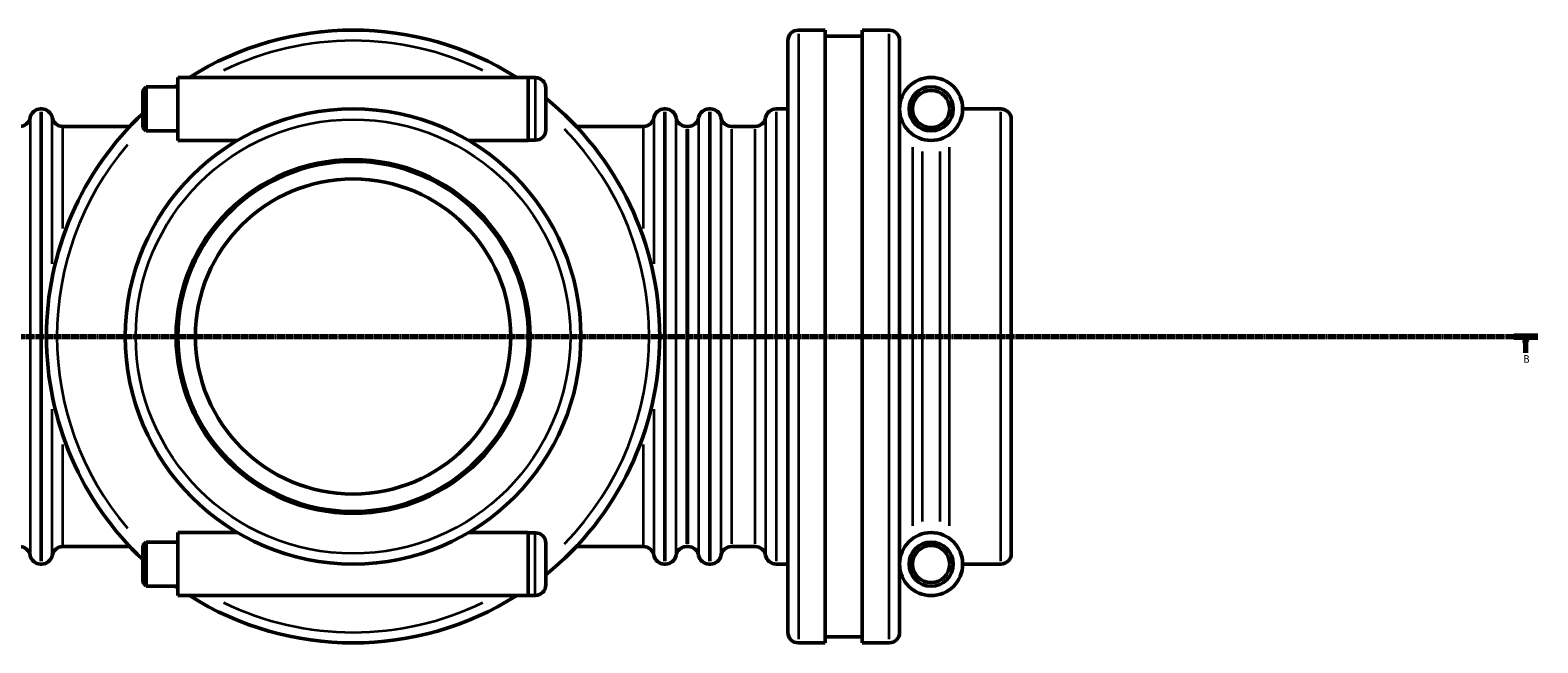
# Model space of a CAD drawing. Header units: millimetres. Extents: x -119 to 1313, y -331 to 1658.
# Tile 5 of 12: x 457 to 1145, y -331 to -51. Entities that reach past the tile are written whole.
import ezdxf

# ---------------------------------------------------------------- set-up
doc = ezdxf.new("R2010")
doc.units = ezdxf.units.MM
doc.linetypes.add('CHAIN', pattern=[0.7087, 0.4724, -0.0591, 0.1181, -0.0591])
for name, color, linetype, lineweight in [('Section Line (ISO)', 7, 'CHAIN', 70), ('Visible (ISO)', 7, 'Continuous', 50), ('Visible Narrow (ISO)', 7, 'Continuous', 35)]:
    doc.layers.add(name, color=color, linetype=linetype, lineweight=lineweight)
doc.styles.add('Label Text (ISO)', font='tahoma.ttf')

# ---------------------------------------------------------------- blocks, each defined once
blk = doc.blocks.new('2dTransSection0')
at = {"layer": 'Section Line (ISO)', "linetype": 'CHAIN'}
blk.add_line((120.74, -190.64), (1145.44, -190.64), dxfattribs=at)
at = {"layer": 'Section Line (ISO)', "linetype": 'Continuous', "lineweight": 140}
blk.add_line((1134.42, -190.64), (1145.44, -190.64), dxfattribs=at)
at = {"layer": 'Section Line (ISO)', "linetype": 'Continuous'}
for p, q in [((1139.93, -190.64), (1139.43, -193.14)), ((1139.93, -193.14), (1139.93, -190.64)), ((1140.43, -193.14), (1139.93, -190.64)), ((1139.43, -193.14), (1140.43, -193.14)), ((1139.93, -198.08), (1139.93, -193.14))]:
    blk.add_line(p, q, dxfattribs=at)
at = {"layer": 'Section Line (ISO)', "linetype": 'Continuous', "flags": 128}
blk.add_lwpolyline([(1140.43, -193.14), (1139.93, -190.64), (1139.43, -193.14), (1140.43, -193.14)], dxfattribs=at)
at = {"layer": 'Section Line (ISO)'}
blk.add_solid([(1140.43, -193.14), (1139.93, -190.64), (1139.43, -193.14), (1140.43, -193.14)], dxfattribs=at)
at = {"layer": 'Section Line (ISO)', "insert": (1138.86, -202.64), "char_height": 3.5, "attachment_point": 7, "style": 'Label Text (ISO)'}
blk.add_mtext('B', dxfattribs=at)

msp = doc.modelspace()

# ---------------------------------------------------------------- linework, layer by layer
at = {"layer": 'Visible (ISO)'}
for p, q in [((807.831, -50.637), (820.031, -50.637)), ((820.031, -330.637), (820.031, -50.637)), ((820.031, -53.437), (837.031, -53.437)), ((837.031, -330.637), (837.031, -50.637)), ((837.031, -50.637), (849.231, -50.637)), ((803.031, -325.837), (803.031, -55.437)), ((854.031, -55.437), (854.031, -325.837)), ((524.531, -101.037), (524.531, -72.237)), ((524.531, -72.237), (684.531, -72.237)), ((684.531, -72.237), (684.531, -101.037)), ((687.731, -72.337), (684.531, -72.337)), ((508.531, -78.157), (510.131, -76.557)), ((508.531, -78.157), (508.531, -95.117)), ((510.131, -96.717), (510.131, -76.557)), ((510.131, -76.557), (524.531, -76.557)), ((692.531, -96.137), (692.531, -77.137)), ((461.831, -86.637), (462.431, -86.637)), ((746.631, -86.637), (747.231, -86.637)), ((767.031, -86.637), (767.765, -86.637)), ((797.631, -86.637), (803.031, -86.637)), ((882.831, -86.637), (900.231, -86.637)), ((471.897, -94.637), (502.629, -94.637)), ((508.531, -95.117), (510.131, -96.717)), ((706.433, -94.637), (737.165, -94.637)), ((756.697, -94.637), (757.565, -94.637)), ((777.231, -94.637), (788.165, -94.637)), ((905.031, -91.437), (905.031, -289.837)), ((510.131, -96.717), (524.531, -96.717)), ((524.531, -101.037), (551.731, -101.037)), ((657.331, -101.037), (684.531, -101.037)), ((687.731, -100.937), (684.531, -100.937)), ((524.531, -280.237), (524.531, -309.037)), ((551.731, -280.237), (524.531, -280.237)), ((684.531, -280.237), (657.331, -280.237)), ((684.531, -309.037), (684.531, -280.237)), ((684.531, -280.337), (687.731, -280.337)), ((471.897, -286.637), (502.629, -286.637)), ((508.531, -286.157), (510.131, -284.557)), ((508.531, -303.117), (508.531, -286.157)), ((510.131, -284.557), (510.131, -304.717)), ((524.531, -284.557), (510.131, -284.557)), ((692.531, -285.137), (692.531, -304.137)), ((706.433, -286.637), (737.165, -286.637)), ((756.697, -286.637), (757.565, -286.637)), ((777.231, -286.637), (788.165, -286.637)), ((461.831, -294.637), (462.431, -294.637)), ((746.631, -294.637), (747.231, -294.637)), ((767.031, -294.637), (767.765, -294.637)), ((797.631, -294.637), (803.031, -294.637)), ((882.831, -294.637), (900.231, -294.637)), ((508.531, -303.117), (510.131, -304.717)), ((524.531, -304.717), (510.131, -304.717)), ((684.531, -309.037), (524.531, -309.037)), ((684.531, -308.937), (687.731, -308.937)), ((820.031, -327.837), (837.031, -327.837)), ((807.831, -330.637), (820.031, -330.637)), ((837.031, -330.637), (849.231, -330.637))]:
    msp.add_line(p, q, dxfattribs=at)
for centre, radius in [((868.431, -86.637), 14.4), ((868.431, -86.637), 10.08), ((868.431, -86.637), 8.48), ((604.531, -190.637), 104), ((604.531, -190.637), 80.8), ((604.531, -190.637), 80), ((604.531, -190.637), 72), ((868.431, -294.637), 14.4), ((868.431, -294.637), 10.08), ((868.431, -294.637), 8.48)]:
    msp.add_circle(centre, radius, dxfattribs=at)
for centre, radius, start, end in [((604.531, -190.637), 140, 57.748547, 122.251453), ((807.831, -55.437), 4.8, 90, 180), ((849.231, -55.437), 4.8, 0, 90), ((687.731, -77.137), 4.8, 0, 90), ((604.531, -190.637), 140, 124.849905, 125.426761), ((604.531, -190.637), 140, 308.944804, 51.055196), ((461.831, -91.437), 4.8, 90, 170.405932), ((462.431, -91.437), 4.8, 9.594068, 90), ((604.531, -190.637), 140, 133.291808, 226.708192), ((746.631, -91.437), 4.8, 90, 170.405932), ((747.231, -91.437), 4.8, 9.594068, 90), ((767.031, -91.437), 4.8, 90, 170.405932), ((767.765, -91.437), 4.8, 9.594068, 90), ((797.631, -91.437), 4.8, 90, 170.405932), ((900.231, -91.437), 4.8, 0, 90), ((452.365, -89.837), 4.8, 270, 350.405932), ((471.897, -89.837), 4.8, 189.594068, 270), ((687.731, -96.137), 4.8, 270, 0), ((737.165, -89.837), 4.8, 270, 350.405932), ((756.697, -89.837), 4.8, 189.594068, 270), ((757.565, -89.837), 4.8, 270, 350.405932), ((777.231, -89.837), 4.8, 189.594068, 270), ((788.165, -89.837), 4.8, 270, 350.405932), ((687.731, -285.137), 4.8, 0, 90), ((452.365, -291.437), 4.8, 9.594068, 90), ((471.897, -291.437), 4.8, 90, 170.405932), ((737.165, -291.437), 4.8, 9.594068, 90), ((756.697, -291.437), 4.8, 90, 170.405932), ((757.565, -291.437), 4.8, 9.594068, 90), ((777.231, -291.437), 4.8, 90, 170.405932), ((788.165, -291.437), 4.8, 9.594068, 90), ((461.831, -289.837), 4.8, 189.594068, 270), ((462.431, -289.837), 4.8, 270, 350.405932), ((746.631, -289.837), 4.8, 189.594068, 270), ((747.231, -289.837), 4.8, 270, 350.405932), ((767.031, -289.837), 4.8, 189.594068, 270), ((767.765, -289.837), 4.8, 270, 350.405932), ((797.631, -289.837), 4.8, 189.594068, 270), ((900.231, -289.837), 4.8, 270, 0), ((604.531, -190.637), 140, 234.573239, 235.150095), ((604.531, -190.637), 140, 237.748547, 302.251453), ((687.731, -304.137), 4.8, 270, 0), ((807.831, -325.837), 4.8, 180, 270), ((849.231, -325.837), 4.8, 270, 0)]:
    msp.add_arc(centre, radius, start, end, dxfattribs=at)
at = {"layer": 'Visible Narrow (ISO)'}
for p, q in [((807.831, -52.361), (807.831, -328.914)), ((849.231, -328.914), (849.231, -52.361)), ((687.731, -72.513), (687.731, -100.761)), ((461.831, -87.918), (461.831, -293.357)), ((462.431, -293.357), (462.431, -87.918)), ((746.631, -87.918), (746.631, -293.357)), ((747.231, -293.357), (747.231, -87.918)), ((767.031, -87.918), (767.031, -293.357)), ((767.765, -293.357), (767.765, -87.918)), ((797.631, -87.918), (797.631, -293.357)), ((900.231, -293.357), (900.231, -87.918)), ((457.098, -91.869), (457.098, -289.406)), ((467.164, -157.431), (467.164, -90.848)), ((471.897, -94.779), (471.897, -141.287)), ((737.165, -141.287), (737.165, -94.779)), ((741.898, -90.848), (741.898, -157.431)), ((751.964, -289.406), (751.964, -91.869)), ((756.697, -95.819), (756.697, -285.455)), ((757.565, -285.455), (757.565, -95.819)), ((762.298, -91.869), (762.298, -289.406)), ((772.498, -91.869), (772.498, -289.406)), ((777.231, -95.819), (777.231, -285.455)), ((788.165, -285.455), (788.165, -95.819)), ((792.898, -91.869), (792.898, -289.406)), ((860.117, -277.103), (860.117, -104.172)), ((864.274, -106.06), (864.274, -275.215)), ((872.588, -275.215), (872.588, -106.06)), ((876.745, -104.172), (876.745, -277.103)), ((467.164, -290.427), (467.164, -223.844)), ((741.898, -223.844), (741.898, -290.427)), ((471.897, -239.988), (471.897, -286.496)), ((737.165, -286.496), (737.165, -239.988)), ((687.731, -308.761), (687.731, -280.513))]:
    msp.add_line(p, q, dxfattribs=at)
msp.add_circle((604.531, -190.637), 99.2, dxfattribs=at)
for start, end in [(64.01937, 115.98063), (315.547699, 44.452301), (139.629454, 220.370546), (244.01937, 295.98063)]:
    msp.add_arc((604.531, -190.637), 135.2, start, end, dxfattribs=at)

# ---------------------------------------------------------------- block references
at = {"layer": 'Section Line (ISO)'}
msp.add_blockref('2dTransSection0', (0, 0), dxfattribs=at)

doc.saveas('drawing.dxf')
